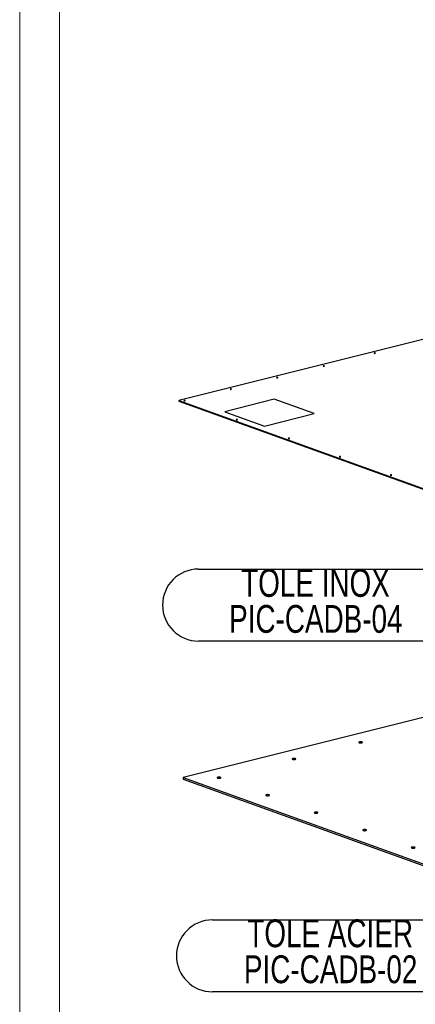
# Model space of a CAD drawing. Header units: millimetres. Extents: x 0 to 841, y 0 to 594.
# Tile 14 of 177: x 0 to 50, y 150 to 274. Entities that reach past the tile are written whole.
import ezdxf

# ---------------------------------------------------------------- set-up
doc = ezdxf.new("R2010")
doc.units = ezdxf.units.MM
doc.layers.add('NOTES', color=6, linetype='Continuous')
doc.layers.add('TRAIT-FORT', color=4, linetype='Continuous', lineweight=25)
doc.styles.add('SLDTEXTSTYLE1', font='TXT', dxfattribs={"width": 0.75})

# ---------------------------------------------------------------- blocks, each defined once
blk = doc.blocks.new('SW_NOTE_7')
at = {"layer": 'NOTES', "color": 0}
for p, q in [((-34.21, 4.53), (-4.53, 4.53)), ((-4.53, -4.53), (-34.21, -4.53))]:
    blk.add_line(p, q, dxfattribs=at)
for centre, start, end in [((-34.21, 0), 90, 270), ((-4.53, 0), 270, 90)]:
    blk.add_arc(centre, 4.53, start, end, dxfattribs=at)
at = {"layer": 'NOTES', "color": 0, "char_height": 3.5, "attachment_point": 2, "style": 'SLDTEXTSTYLE1'}
for s, insert in [('TOLE INOX', (-19.47, 4.54)), ('PIC-CADB-04', (-19.43, 0.01))]:
    blk.add_mtext(s, dxfattribs=dict(at, insert=insert))
blk = doc.blocks.new('SW_NOTE_8')
at = {"layer": 'NOTES', "color": 0}
for p, q in [((-29.81, 0), (0, 0)), ((0, -9.06), (-29.81, -9.06))]:
    blk.add_line(p, q, dxfattribs=at)
for centre, start, end in [((-29.81, -4.53), 90, 270), ((0, -4.53), 270, 90)]:
    blk.add_arc(centre, 4.53, start, end, dxfattribs=at)
at = {"layer": 'NOTES', "color": 0, "char_height": 3.5, "attachment_point": 2, "style": 'SLDTEXTSTYLE1'}
for s, insert in [('TOLE ACIER', (-14.98, 0.06)), ('PIC-CADB-02', (-14.92, -4.47))]:
    blk.add_mtext(s, dxfattribs=dict(at, insert=insert))

msp = doc.modelspace()

# ---------------------------------------------------------------- linework, layer by layer
at = {"color": 7, "linetype": 'Continuous', "lineweight": 18}
for p, q in [((0, 594), (0, 0)), ((5, 589), (5, 5))]:
    msp.add_line(p, q, dxfattribs=at)
at = {"layer": 'TRAIT-FORT', "color": 4, "linetype": 'Continuous', "lineweight": 25}
for p, q in [((51.61, 234.002), (20.055, 226.111)), ((20.055, 226.111), (97.148, 198.369)), ((20.055, 226.111), (20.056, 226.039)), ((20.056, 226.039), (97.149, 198.297)), ((32.065, 226.282), (25.832, 224.723)), ((37.079, 224.477), (32.065, 226.282)), ((25.832, 224.723), (30.846, 222.919)), ((30.846, 222.919), (37.079, 224.477)), ((52.153, 186.553), (20.599, 178.662)), ((20.599, 178.662), (97.692, 150.92)), ((20.599, 178.662), (20.601, 178.471)), ((20.601, 178.471), (97.694, 150.729))]:
    msp.add_line(p, q, dxfattribs=at)
at = {"layer": 'TRAIT-FORT', "color": 4, "linetype": 'Continuous', "lineweight": 25, "flags": 128}
for points in [[(44.771, 232.068), (44.792, 232.076), (44.802, 232.085), (44.799, 232.095), (44.784, 232.104), (44.758, 232.11), (44.726, 232.112), (44.693, 232.111), (44.664, 232.106), (44.643, 232.099), (44.633, 232.089), (44.636, 232.079), (44.651, 232.071), (44.677, 232.064), (44.708, 232.062), (44.741, 232.063), (44.771, 232.068)], [(38.345, 230.461), (38.366, 230.469), (38.376, 230.478), (38.373, 230.488), (38.357, 230.497), (38.332, 230.503), (38.3, 230.505), (38.267, 230.504), (38.238, 230.499), (38.216, 230.491), (38.206, 230.482), (38.21, 230.472), (38.225, 230.463), (38.25, 230.457), (38.282, 230.455), (38.315, 230.456), (38.345, 230.461)], [(32.5, 228.999), (32.521, 229.007), (32.531, 229.017), (32.528, 229.026), (32.513, 229.035), (32.488, 229.041), (32.456, 229.044), (32.423, 229.043), (32.393, 229.038), (32.372, 229.03), (32.362, 229.02), (32.365, 229.01), (32.38, 229.002), (32.406, 228.996), (32.438, 228.993), (32.47, 228.994), (32.5, 228.999)], [(26.656, 227.538), (26.677, 227.546), (26.687, 227.555), (26.684, 227.565), (26.668, 227.573), (26.643, 227.579), (26.611, 227.582), (26.578, 227.581), (26.549, 227.576), (26.528, 227.568), (26.518, 227.559), (26.521, 227.549), (26.536, 227.54), (26.562, 227.534), (26.593, 227.532), (26.626, 227.533), (26.656, 227.538)], [(20.811, 226.076), (20.832, 226.084), (20.842, 226.093), (20.84, 226.103), (20.824, 226.112), (20.799, 226.118), (20.767, 226.121), (20.734, 226.119), (20.705, 226.114), (20.683, 226.107), (20.673, 226.097), (20.677, 226.087), (20.692, 226.079), (20.717, 226.073), (20.749, 226.07), (20.782, 226.071), (20.811, 226.076)], [(27.392, 223.708), (27.414, 223.716), (27.424, 223.725), (27.42, 223.735), (27.405, 223.744), (27.38, 223.75), (27.348, 223.752), (27.315, 223.751), (27.286, 223.746), (27.265, 223.738), (27.255, 223.729), (27.257, 223.719), (27.273, 223.71), (27.298, 223.705), (27.33, 223.702), (27.363, 223.703), (27.392, 223.708)], [(33.974, 221.34), (33.995, 221.348), (34.005, 221.357), (34.002, 221.367), (33.986, 221.376), (33.961, 221.381), (33.93, 221.384), (33.896, 221.383), (33.867, 221.378), (33.845, 221.37), (33.836, 221.361), (33.839, 221.351), (33.854, 221.342), (33.879, 221.336), (33.911, 221.334), (33.944, 221.335), (33.974, 221.34)], [(40.398, 219.028), (40.419, 219.036), (40.429, 219.045), (40.426, 219.055), (40.411, 219.064), (40.386, 219.07), (40.354, 219.072), (40.321, 219.071), (40.291, 219.066), (40.27, 219.058), (40.26, 219.049), (40.263, 219.039), (40.278, 219.031), (40.304, 219.024), (40.335, 219.022), (40.368, 219.023), (40.398, 219.028)], [(46.823, 216.716), (46.844, 216.724), (46.854, 216.733), (46.851, 216.743), (46.835, 216.752), (46.81, 216.758), (46.778, 216.761), (46.745, 216.759), (46.716, 216.754), (46.694, 216.747), (46.684, 216.737), (46.687, 216.727), (46.703, 216.719), (46.728, 216.713), (46.76, 216.71), (46.793, 216.711), (46.823, 216.716)], [(43.078, 183.047), (43.124, 183.062), (43.154, 183.08), (43.166, 183.1), (43.159, 183.119), (43.133, 183.138), (43.091, 183.153), (43.036, 183.164), (42.973, 183.169), (42.906, 183.169), (42.841, 183.164), (42.784, 183.153), (42.738, 183.138), (42.708, 183.12), (42.696, 183.1), (42.703, 183.08), (42.729, 183.062), (42.771, 183.047), (42.826, 183.036), (42.889, 183.031), (42.956, 183.031), (43.021, 183.036), (43.078, 183.047)], [(34.703, 180.952), (34.748, 180.967), (34.778, 180.986), (34.79, 181.005), (34.783, 181.025), (34.758, 181.043), (34.716, 181.058), (34.661, 181.069), (34.597, 181.075), (34.53, 181.075), (34.465, 181.069), (34.408, 181.058), (34.362, 181.043), (34.333, 181.025), (34.32, 181.005), (34.328, 180.986), (34.353, 180.968), (34.395, 180.952), (34.45, 180.942), (34.514, 180.936), (34.58, 180.936), (34.645, 180.941), (34.703, 180.952)], [(25.258, 178.593), (25.304, 178.608), (25.334, 178.626), (25.346, 178.646), (25.339, 178.666), (25.313, 178.684), (25.271, 178.699), (25.216, 178.71), (25.153, 178.715), (25.086, 178.715), (25.021, 178.71), (24.964, 178.699), (24.918, 178.684), (24.888, 178.666), (24.876, 178.646), (24.883, 178.627), (24.909, 178.608), (24.951, 178.593), (25.006, 178.582), (25.069, 178.577), (25.136, 178.577), (25.201, 178.582), (25.258, 178.593)], [(31.374, 176.392), (31.419, 176.408), (31.45, 176.426), (31.461, 176.445), (31.454, 176.465), (31.428, 176.483), (31.387, 176.498), (31.332, 176.509), (31.268, 176.515), (31.201, 176.515), (31.137, 176.509), (31.079, 176.498), (31.033, 176.483), (31.003, 176.465), (30.992, 176.446), (30.999, 176.426), (31.024, 176.408), (31.066, 176.393), (31.121, 176.382), (31.184, 176.376), (31.251, 176.376), (31.316, 176.382), (31.374, 176.392)], [(37.485, 174.193), (37.531, 174.208), (37.56, 174.227), (37.572, 174.246), (37.565, 174.266), (37.54, 174.284), (37.498, 174.299), (37.443, 174.31), (37.379, 174.316), (37.313, 174.316), (37.248, 174.31), (37.19, 174.299), (37.145, 174.284), (37.115, 174.266), (37.102, 174.247), (37.11, 174.227), (37.135, 174.209), (37.177, 174.194), (37.232, 174.183), (37.296, 174.177), (37.362, 174.177), (37.427, 174.183), (37.485, 174.193)], [(43.596, 171.994), (43.641, 172.009), (43.672, 172.028), (43.683, 172.047), (43.677, 172.067), (43.651, 172.085), (43.609, 172.1), (43.554, 172.111), (43.491, 172.117), (43.423, 172.117), (43.359, 172.111), (43.301, 172.1), (43.256, 172.085), (43.225, 172.067), (43.214, 172.047), (43.221, 172.028), (43.247, 172.01), (43.288, 171.995), (43.343, 171.984), (43.406, 171.978), (43.474, 171.978), (43.538, 171.984), (43.596, 171.994)], [(49.707, 169.795), (49.753, 169.81), (49.782, 169.829), (49.795, 169.848), (49.787, 169.868), (49.762, 169.886), (49.72, 169.901), (49.665, 169.912), (49.601, 169.918), (49.535, 169.918), (49.47, 169.912), (49.412, 169.901), (49.367, 169.886), (49.337, 169.868), (49.325, 169.849), (49.332, 169.829), (49.357, 169.811), (49.399, 169.795), (49.454, 169.785), (49.518, 169.779), (49.584, 169.779), (49.649, 169.785), (49.707, 169.795)]]:
    msp.add_lwpolyline(points, dxfattribs=at)

# ---------------------------------------------------------------- block references
at = {"layer": 'NOTES', "color": 211}
for name, p in [('SW_NOTE_7', (56.73, 200.377)), ('SW_NOTE_8', (54.088, 160.755))]:
    msp.add_blockref(name, p, dxfattribs=at)

doc.saveas('drawing.dxf')
